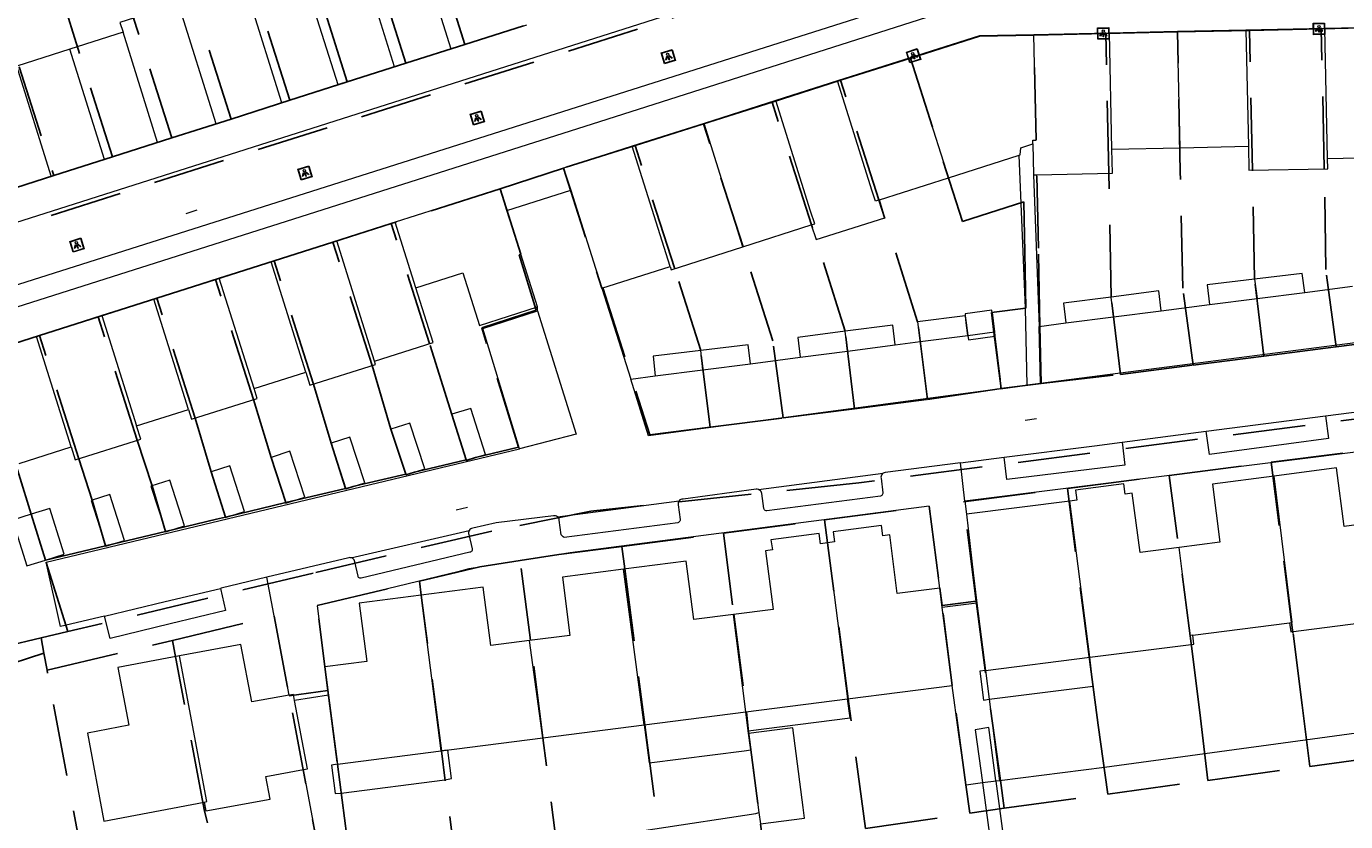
# Model space of a CAD drawing. Header units: metres. Extents: x 89872 to 94585, y 463299 to 469000.
# Tile 181 of 230: x 91100 to 91215, y 465878 to 465948. Entities that reach past the tile are written whole.
import ezdxf
from ezdxf.enums import TextEntityAlignment as Align

# ---------------------------------------------------------------- set-up
doc = ezdxf.new("R2010")
doc.units = ezdxf.units.M
doc.linetypes.add('HIDDEN', pattern=[9.525, 6.35, -3.175])
doc.layers.get('0').update_dxf_attribs({"linetype": 'CONTINUOUS'})
for name, color, linetype, lineweight in [('B-WE-KL-ET_LS_SR_ARMATUUR-G', 251, 'CONTINUOUS', 13), ('B-WE-KW-KUNSTWERK-GV', 251, 'CONTINUOUS', 13), ('B-WE-OB-BESCHOEIING-G', 251, 'CONTINUOUS', 13), ('B-WE-OG-TOPOGRAFIE_BEBOUWING-GV', 251, 'CONTINUOUS', 13), ('B-WE-OG-TOPOGRAFIE_BEBOUWING_LUIFEL-GV', 251, 'CONTINUOUS', 13), ('B-WE-OG-TOPOGRAFIE_HUISNUMMER-T25', 251, 'CONTINUOUS', 13), ('B-WE-OG-TOPOGRAFIE_STRAATNAAM-T18', 251, 'CONTINUOUS', 13), ('B-WE-OG-TOPOGRAFIE_WATER-GV', 251, 'CONTINUOUS', 13), ('B-WE-VH-VERHARDING-GV', 251, 'CONTINUOUS', 13), ('K_BALUSTRADE_0', 251, 'CONTINUOUS', 13), ('Percelen', 10, 'HIDDEN', 25)]:
    doc.layers.add(name, color=color, linetype=linetype, lineweight=lineweight)
doc.styles.get("Standard").update_dxf_attribs({"font": 'isocp.shx'})

# ---------------------------------------------------------------- blocks, each defined once
blk = doc.blocks.new('Q_LICHTPUNT')
for points in [[(-0.5, 0.5), (0.5, 0.5), (0.5, -0.5), (-0.5, -0.5)], [(-0.46, 0.46), (0.46, 0.46), (0.46, -0.46), (-0.46, -0.46)], [(-0.12, 0.08), (-0.08, 0.05), (-0.26, -0.23), (-0.3, -0.2)], [(-0.03, 0.03), (0.02, 0.03), (0.02, -0.3), (-0.03, -0.3)], [(0.08, 0.05), (0.12, 0.08), (0.29, -0.21), (0.25, -0.24)]]:
    blk.add_lwpolyline(points, close=True)
blk.add_circle((0, 0.21), 0.103)

msp = doc.modelspace()

# ---------------------------------------------------------------- linework, layer by layer
at = {"layer": 'B-WE-KW-KUNSTWERK-GV'}
msp.add_line((91186, 465872.04), (91184.66, 465881.84), dxfattribs=at)
for points in [[(91184.02, 465886.54), (91182.82, 465886.36), (91183.46, 465881.73), (91183.46, 465881.69)], [(91184.66, 465881.84), (91184.65, 465881.91), (91184.02, 465886.54)], [(91183.46, 465881.69), (91184.8, 465871.88), (91184.8, 465871.88)]]:
    msp.add_lwpolyline(points, dxfattribs=at)
at = {"layer": 'B-WE-OB-BESCHOEIING-G'}
msp.add_lwpolyline([(91128.12, 465873.61), (91163.57, 465878.99), (91163.85, 465879.08)], dxfattribs=at)
at = {"layer": 'B-WE-OG-TOPOGRAFIE_BEBOUWING-GV'}
for p, q in [((91131.87, 465944.55), (91128.83, 465954.23)), ((91126.92, 465942.97), (91123.88, 465952.65)), ((91116.23, 465939.56), (91112.92, 465950.09)), ((91121.98, 465941.39), (91118.94, 465951.08)), ((91136.81, 465946.12), (91143.48, 465948.25)), ((91206.59, 465947.77), (91200.6, 465947.64)), ((91213.51, 465947.91), (91206.59, 465947.77)), ((91206.59, 465947.77), (91206.81, 465937.58)), ((91219.81, 465948.05), (91213.51, 465947.91)), ((91213.75, 465936.51), (91213.51, 465947.91)), ((91108.05, 465947.59), (91103.38, 465946.1)), ((91111.08, 465937.91), (91108.05, 465947.59)), ((91194.61, 465947.51), (91187.99, 465947.37)), ((91200.6, 465947.64), (91194.61, 465947.51)), ((91194.83, 465937.33), (91194.61, 465947.51)), ((91200.82, 465937.45), (91200.6, 465947.64)), ((91103.38, 465946.1), (91098.71, 465944.61)), ((91106.41, 465936.42), (91103.38, 465946.1)), ((91131.87, 465944.55), (91136.81, 465946.12)), ((91101.74, 465934.94), (91098.71, 465944.61)), ((91126.92, 465942.97), (91131.87, 465944.55)), ((91177.14, 465945.34), (91170.76, 465943.31)), ((91177.14, 465945.34), (91180.49, 465934.82)), ((91170.76, 465943.31), (91165.35, 465941.59)), ((91121.98, 465941.39), (91126.92, 465942.97)), ((91116.23, 465939.56), (91121.98, 465941.39)), ((91165.35, 465941.59), (91159.05, 465939.59)), ((91159.05, 465939.59), (91152.74, 465937.58)), ((91162.45, 465928.75), (91159.05, 465939.59)), ((91111.08, 465937.91), (91116.23, 465939.56)), ((91106.41, 465936.42), (91111.08, 465937.91)), ((91156.06, 465927.03), (91152.74, 465937.58)), ((91187.9, 465937.79), (91187.95, 465935.07)), ((91194.83, 465937.33), (91200.82, 465937.45)), ((91200.82, 465937.45), (91206.81, 465937.58)), ((91101.74, 465934.94), (91106.41, 465936.42)), ((91180.49, 465934.82), (91186.69, 465936.8)), ((91213.75, 465936.51), (91220.05, 465936.65)), ((91097.08, 465933.44), (91101.74, 465934.94)), ((91174.42, 465932.87), (91180.49, 465934.82)), ((91147.33, 465933.71), (91150.06, 465925.11)), ((91131.92, 465930.9), (91126.8, 465929.27)), ((91133.73, 465925.15), (91131.92, 465930.9)), ((91162.45, 465928.75), (91168.45, 465930.67)), ((91126.8, 465929.27), (91121.05, 465927.44)), ((91130.11, 465918.72), (91126.8, 465929.27)), ((91121.05, 465927.44), (91116.49, 465925.99)), ((91124.09, 465917.75), (91121.05, 465927.44)), ((91150.06, 465925.11), (91156.06, 465927.03)), ((91116.49, 465925.99), (91110.75, 465924.16)), ((91119.54, 465916.3), (91116.49, 465925.99)), ((91207.36, 465925.91), (91207.57, 465924.22)), ((91207.57, 465924.22), (91211.75, 465924.75)), ((91110.75, 465924.16), (91106.19, 465922.71)), ((91113.79, 465914.48), (91110.75, 465924.16)), ((91194.97, 465922.59), (91194.76, 465924.33)), ((91203.39, 465923.68), (91207.57, 465924.22)), ((91106.19, 465922.71), (91100.45, 465920.88)), ((91106.19, 465922.71), (91109.23, 465913.03)), ((91187.38, 465916.59), (91187.24, 465923.35)), ((91190.8, 465922.07), (91194.97, 465922.59)), ((91194.97, 465922.59), (91199.16, 465923.12)), ((91171.64, 465919.6), (91171.43, 465921.33)), ((91182.19, 465920.97), (91182.05, 465922.07)), ((91184.52, 465921.29), (91184.56, 465920.92)), ((91100.45, 465920.88), (91095.89, 465919.43)), ((91103.49, 465911.19), (91100.45, 465920.88)), ((91171.64, 465919.6), (91175.82, 465920.14)), ((91178, 465920.44), (91182.19, 465920.97)), ((91158.94, 465917.96), (91158.74, 465919.65)), ((91167.48, 465919.07), (91171.64, 465919.6)), ((91119.54, 465916.3), (91124.09, 465917.75)), ((91154.76, 465917.43), (91158.94, 465917.96)), ((91158.94, 465917.96), (91163.12, 465918.49)), ((91185.04, 465916.29), (91187.38, 465916.59)), ((91109.23, 465913.03), (91113.79, 465914.48)), ((91138.58, 465914.57), (91136.9, 465914.05)), ((91098.93, 465909.74), (91103.49, 465911.19)), ((91191.14, 465906.43), (91182.06, 465905.28)), ((91192.88, 465892.72), (91191.14, 465906.43)), ((91099.98, 465905.27), (91101.24, 465901.24)), ((91169.87, 465902.76), (91171.63, 465889.07)), ((91099.59, 465900.73), (91101.24, 465901.24)), ((91153.78, 465886.78), (91151.97, 465900.45)), ((91135.97, 465884.49), (91134.21, 465898.18)), ((91179.94, 465897.08), (91179.72, 465898.79)), ((91180.82, 465890.25), (91179.94, 465897.08)), ((91182.99, 465897.48), (91183.74, 465891.56)), ((91162.71, 465887.92), (91161.61, 465896.47)), ((91201.92, 465894.67), (91210.43, 465895.75)), ((91144.89, 465885.63), (91143.72, 465894.18)), ((91125.76, 465891.88), (91126.08, 465889.39)), ((91171.63, 465889.07), (91180.82, 465890.25)), ((91126.08, 465889.39), (91126.86, 465883.32)), ((91144.89, 465885.63), (91153.78, 465886.78)), ((91135.97, 465884.49), (91144.89, 465885.63))]:
    msp.add_line(p, q, dxfattribs=at)
for points in [[(91133.51, 465956.65), (91133.77, 465955.81), (91136.81, 465946.12)], [(91112.92, 465950.09), (91107.77, 465948.45), (91108.05, 465947.59)], [(91187.99, 465947.37), (91183.2, 465947.27), (91177.14, 465945.34)], [(91187.9, 465937.79), (91187.89, 465938.11), (91188.18, 465938.11), (91187.99, 465947.37)], [(91174.42, 465932.87), (91174.08, 465932.76), (91173.8, 465933.63), (91170.76, 465943.31)], [(91168.45, 465930.67), (91168.75, 465930.77), (91168.39, 465931.89), (91165.35, 465941.59)], [(91152.74, 465937.58), (91146.7, 465935.66), (91147.33, 465933.71)], [(91186.69, 465936.8), (91186.79, 465936.83), (91186.85, 465937.43), (91187.9, 465937.79)], [(91187.95, 465935.07), (91188.25, 465935.08), (91194.87, 465935.21), (91194.83, 465937.33)], [(91206.81, 465937.58), (91206.85, 465935.47), (91213.77, 465935.61), (91213.75, 465936.51)], [(91141.74, 465931.93), (91141.13, 465933.84), (91131.92, 465930.9)], [(91168.45, 465930.67), (91168.89, 465929.39), (91174.9, 465931.3), (91174.42, 465932.87)], [(91144.43, 465923.47), (91142.96, 465928.09), (91141.74, 465931.93)], [(91156.06, 465927.03), (91156.15, 465926.73), (91162.45, 465928.75)], [(91133.73, 465925.15), (91137.87, 465926.47), (91139.34, 465921.85), (91144.43, 465923.47)], [(91207.36, 465925.91), (91203.18, 465925.4), (91203.39, 465923.68)], [(91211.75, 465924.75), (91211.53, 465926.42), (91207.36, 465925.91)], [(91130.11, 465918.72), (91135.26, 465920.36), (91133.73, 465925.15)], [(91199.16, 465923.12), (91198.94, 465924.88), (91194.76, 465924.33)], [(91194.76, 465924.33), (91190.57, 465923.79), (91190.8, 465922.07)], [(91181.96, 465922.7), (91177.78, 465922.17), (91178, 465920.44)], [(91182.05, 465922.07), (91181.97, 465922.7), (91181.96, 465922.7)], [(91187.24, 465923.35), (91184.31, 465922.99), (91184.52, 465921.29)], [(91171.43, 465921.33), (91167.26, 465920.79), (91167.48, 465919.07)], [(91175.82, 465920.14), (91175.6, 465921.86), (91171.43, 465921.33)], [(91163.12, 465918.49), (91162.91, 465920.14), (91158.74, 465919.65)], [(91184.56, 465920.92), (91185.02, 465917.09), (91185.04, 465916.29)], [(91158.74, 465919.65), (91154.56, 465919.16), (91154.76, 465917.43)], [(91124.09, 465917.75), (91124.45, 465916.6), (91130.2, 465918.43), (91130.11, 465918.72)], [(91113.79, 465914.48), (91114.06, 465913.61), (91119.81, 465915.44), (91119.54, 465916.3)], [(91136.9, 465914.05), (91138.17, 465910), (91139.85, 465910.53), (91138.58, 465914.57)], [(91103.49, 465911.19), (91103.85, 465910.05), (91109.6, 465911.87), (91109.23, 465913.03)], [(91134.52, 465909.27), (91133.21, 465913.28), (91131.56, 465912.74)], [(91129.25, 465908.02), (91127.96, 465912.04), (91126.31, 465911.51)], [(91131.56, 465912.74), (91132.88, 465908.73), (91134.52, 465909.27)], [(91123.99, 465906.78), (91122.68, 465910.8), (91121.03, 465910.26), (91122.34, 465906.25), (91123.99, 465906.78)], [(91126.31, 465911.51), (91127.6, 465907.49), (91129.25, 465908.02)], [(91118.7, 465905.51), (91117.42, 465909.53), (91115.77, 465909.01), (91117.04, 465904.98), (91118.7, 465905.51)], [(91209.08, 465908.62), (91203.66, 465907.92), (91204.3, 465902.81), (91200.72, 465902.35)], [(91218.65, 465904.66), (91215.21, 465904.21), (91214.53, 465909.34), (91209.08, 465908.62)], [(91210.43, 465895.75), (91210.64, 465895.77), (91209.08, 465908.62)], [(91113.45, 465904.25), (91112.14, 465908.27), (91110.49, 465907.73), (91111.79, 465903.72), (91113.45, 465904.25)], [(91200.72, 465902.35), (91197.3, 465901.91), (91196.6, 465907.12), (91195.99, 465907.04), (91195.88, 465907.94), (91191.64, 465907.4), (91191.75, 465906.51), (91191.14, 465906.43)], [(91108.18, 465902.98), (91106.89, 465907), (91105.24, 465906.48), (91106.53, 465902.46), (91108.18, 465902.98)], [(91099.98, 465905.27), (91098.34, 465904.76), (91099.59, 465900.73)], [(91101.24, 465901.24), (91102.89, 465901.76), (91101.63, 465905.79), (91099.98, 465905.27)], [(91182.06, 465905.28), (91182.66, 465900.14), (91182.99, 465897.48)], [(91179.72, 465898.79), (91175.99, 465898.31), (91175.33, 465903.46), (91174.72, 465903.38), (91174.61, 465904.27), (91170.37, 465903.73), (91170.49, 465902.84), (91169.87, 465902.76)], [(91169.87, 465902.76), (91169.26, 465902.68), (91169.15, 465903.57), (91164.91, 465903.03), (91165.03, 465902.14), (91164.43, 465902.06), (91165.09, 465896.92), (91161.61, 465896.47)], [(91201.92, 465894.67), (91201.71, 465894.64), (91200.72, 465902.35)], [(91151.97, 465900.45), (91146.6, 465899.76), (91147.26, 465894.63), (91143.72, 465894.18)], [(91161.61, 465896.47), (91158.14, 465896.03), (91157.48, 465901.16), (91151.97, 465900.45)], [(91134.21, 465898.18), (91128.78, 465897.48), (91129.44, 465892.35), (91125.76, 465891.88)], [(91143.72, 465894.18), (91140.31, 465893.74), (91139.65, 465898.87), (91134.21, 465898.18)], [(91210.43, 465895.75), (91210.53, 465894.95), (91219.87, 465896.14), (91219.77, 465896.93)], [(91192.88, 465892.72), (91202.02, 465893.88), (91201.92, 465894.67)], [(91122.63, 465889.38), (91119.36, 465888.79), (91118.39, 465893.85), (91112.99, 465892.84)], [(91112.99, 465892.84), (91107.6, 465891.83), (91108.54, 465886.75), (91104.91, 465886.06), (91106.35, 465878.34), (91115.17, 465880)], [(91115.17, 465880), (91115.4, 465880.04), (91112.99, 465892.84)], [(91123.1, 465888.92), (91123, 465889.45), (91122.63, 465889.38)], [(91123.87, 465882.86), (91124.23, 465882.92), (91123.1, 465888.92)], [(91167.73, 465879.52), (91166.82, 465886.53), (91162.95, 465886.03), (91163.14, 465884.59)], [(91163.14, 465884.59), (91163.34, 465883.05), (91163.85, 465879.08)], [(91115.17, 465880), (91115.32, 465879.22), (91120.95, 465880.27), (91120.58, 465882.24), (91123.87, 465882.86)], [(91163.85, 465879.08), (91163.98, 465878.09), (91167.85, 465878.59), (91167.73, 465879.52)]]:
    msp.add_lwpolyline(points, dxfattribs=at)
at = {"layer": 'B-WE-OG-TOPOGRAFIE_BEBOUWING_LUIFEL-GV'}
for p, q in [((91181.96, 465922.7), (91182.05, 465922.07)), ((91182.05, 465922.07), (91182.19, 465920.97)), ((91184.56, 465920.92), (91184.52, 465921.29)), ((91183.74, 465891.56), (91192.88, 465892.72)), ((91162.71, 465887.92), (91171.63, 465889.07)), ((91153.78, 465886.78), (91162.71, 465887.92)), ((91162.92, 465886.25), (91162.71, 465887.92)), ((91163.14, 465884.59), (91162.92, 465886.25)), ((91126.86, 465883.32), (91135.97, 465884.49))]:
    msp.add_line(p, q, dxfattribs=at)
for points in [[(91184.52, 465921.29), (91184.29, 465923.2), (91181.94, 465922.87), (91181.96, 465922.7)], [(91182.19, 465920.97), (91182.24, 465920.59), (91184.56, 465920.92)], [(91184.06, 465889.03), (91193.2, 465890.18), (91192.88, 465892.72)], [(91183.74, 465891.56), (91183.23, 465891.5), (91183.55, 465888.96), (91184.06, 465889.03)], [(91162.92, 465886.25), (91171.85, 465887.4), (91171.63, 465889.07)], [(91153.78, 465886.78), (91154.22, 465883.44), (91162.57, 465884.49), (91163.14, 465884.59)], [(91127.18, 465880.8), (91136.3, 465881.97), (91136.86, 465882.07), (91136.54, 465884.56), (91135.97, 465884.49)], [(91126.86, 465883.32), (91126.33, 465883.25), (91126.65, 465880.75), (91127.18, 465880.8), (91127.18, 465880.8)]]:
    msp.add_lwpolyline(points, dxfattribs=at)
at = {"layer": 'B-WE-OG-TOPOGRAFIE_STRAATNAAM-T18'}
for p, q in [((91113.59, 465931.68), (91114.54, 465931.99)), ((91187.22, 465913.54), (91188.21, 465913.67)), ((91137.29, 465905.67), (91138.27, 465905.9))]:
    msp.add_line(p, q, dxfattribs=at)
at = {"layer": 'B-WE-OG-TOPOGRAFIE_WATER-GV'}
msp.add_lwpolyline([(91238.85, 465889.12), (91194.17, 465883.03), (91184.97, 465881.88)], dxfattribs=at)
at = {"layer": 'B-WE-VH-VERHARDING-GV'}
for p, q in [((91187.24, 465923.35), (91186.69, 465936.8)), ((91187.95, 465935.07), (91188.46, 465921.76)), ((91150.06, 465925.11), (91152.61, 465917.13)), ((91211.75, 465924.75), (91215.94, 465925.3)), ((91144.41, 465923.13), (91144.43, 465923.47)), ((91199.16, 465923.12), (91203.39, 465923.68)), ((91182.19, 465920.97), (91184.52, 465921.29)), ((91184.52, 465921.29), (91184.52, 465921.29)), ((91188.46, 465921.76), (91190.8, 465922.07)), ((91188.57, 465916.76), (91188.46, 465921.76)), ((91175.82, 465920.14), (91178, 465920.44)), ((91182.19, 465920.97), (91182.19, 465920.97)), ((91163.12, 465918.49), (91167.48, 465919.07)), ((91152.61, 465917.13), (91154.76, 465917.43)), ((91188.57, 465916.76), (91187.38, 465916.59)), ((91213.57, 465913.92), (91221.03, 465914.89)), ((91203.11, 465912.56), (91213.57, 465913.92)), ((91195.73, 465911.61), (91203.11, 465912.56)), ((91181.53, 465909.79), (91185.39, 465910.28)), ((91181.92, 465906.43), (91181.53, 465909.79)), ((91163.81, 465907.44), (91174.77, 465908.88)), ((91146.16, 465905.05), (91156.85, 465906.46)), ((91181.92, 465906.43), (91182.06, 465905.28)), ((91128.03, 465901.46), (91138.43, 465903.85)), ((91122.63, 465889.38), (91120.67, 465899.74)), ((91183.74, 465891.56), (91184.06, 465889.03)), ((91184.06, 465889.03), (91184.97, 465881.88)), ((91184.66, 465881.84), (91183.46, 465881.69)), ((91184.97, 465881.88), (91184.66, 465881.84))]:
    msp.add_line(p, q, dxfattribs=at)
for points in [[(91055.21, 465916.98), (91080.33, 465925.06), (91164.43, 465951.86), (91164.75, 465951.98), (91165.06, 465952.12), (91165.35, 465952.28), (91165.64, 465952.45), (91165.92, 465952.65), (91166.18, 465952.86), (91166.43, 465953.08), (91166.67, 465953.32), (91166.89, 465953.58), (91174.05, 465962.58), (91174.28, 465962.81), (91174.53, 465963.02), (91174.79, 465963.22), (91175.06, 465963.39), (91175.35, 465963.55), (91175.64, 465963.68), (91175.95, 465963.79), (91176.26, 465963.88), (91176.58, 465963.95), (91176.75, 465963.97)], [(91058.51, 465910.67), (91057.94, 465912.48), (91182.12, 465951.92), (91183.78, 465951.98), (91287.15, 465953.93), (91287.22, 465952.17)], [(91287.22, 465952.17), (91203.89, 465950.42), (91181.95, 465949.96), (91149.87, 465939.73), (91058.51, 465910.67)], [(91252.23, 465938.91), (91252.63, 465925.04), (91188.57, 465916.76)], [(91142.83, 465911.02), (91139.61, 465921.57), (91144.41, 465923.13)], [(91144.41, 465923.13), (91147.8, 465912.29), (91142.83, 465911.02)], [(91185.04, 465916.29), (91154.15, 465912.16), (91152.61, 465917.13)], [(91254.49, 465909.28), (91253.7, 465915.48), (91236.06, 465913.22), (91181.92, 465906.43)], [(91213.57, 465913.92), (91213.83, 465911.92), (91203.39, 465910.53), (91203.11, 465912.56)], [(91106.41, 465896.33), (91102.56, 465895.43), (91101.29, 465901.07), (91142.83, 465911.02)], [(91185.39, 465910.28), (91193.3, 465911.29), (91195.73, 465911.61)], [(91195.73, 465911.61), (91195.98, 465909.58), (91185.6, 465908.31), (91185.39, 465910.28)], [(91181.53, 465909.79), (91174.94, 465908.93), (91174.85, 465908.92), (91174.77, 465908.88)], [(91174.77, 465908.88), (91174.7, 465908.84), (91174.64, 465908.77), (91174.6, 465908.7), (91174.57, 465908.62), (91174.56, 465908.53), (91174.57, 465908.45), (91174.73, 465907.16), (91174.73, 465907.09), (91174.71, 465907.03), (91174.68, 465906.97), (91174.63, 465906.92), (91174.57, 465906.89), (91174.51, 465906.87), (91164.56, 465905.57), (91164.49, 465905.58), (91164.41, 465905.6), (91164.35, 465905.65), (91164.3, 465905.71), (91164.27, 465905.78), (91164.12, 465907.08), (91164.09, 465907.17), (91164.04, 465907.26), (91163.98, 465907.34), (91163.9, 465907.4), (91163.81, 465907.44)], [(91163.81, 465907.44), (91163.71, 465907.47), (91163.61, 465907.47), (91157.19, 465906.6), (91157.1, 465906.6), (91157, 465906.58), (91156.92, 465906.53), (91156.85, 465906.46)], [(91156.85, 465906.46), (91156.79, 465906.39), (91156.76, 465906.3), (91156.75, 465906.2), (91156.77, 465906.11), (91156.94, 465904.81), (91156.93, 465904.73), (91156.91, 465904.66), (91156.86, 465904.6), (91156.8, 465904.55), (91156.73, 465904.52), (91146.77, 465903.24), (91146.66, 465903.29), (91146.5, 465903.47), (91146.33, 465904.75), (91146.31, 465904.83), (91146.28, 465904.92), (91146.23, 465904.99), (91146.16, 465905.05)], [(91179.72, 465898.79), (91178.8, 465905.98), (91147.28, 465901.87), (91139.37, 465900.62), (91138.38, 465900.49), (91137.42, 465900.23), (91125.09, 465897.24), (91125.76, 465891.88)], [(91146.16, 465905.05), (91146.08, 465905.1), (91145.99, 465905.12), (91145.9, 465905.13), (91145.82, 465905.12), (91140.8, 465904.51), (91138.73, 465904.05), (91138.64, 465904.02), (91138.56, 465903.98), (91138.49, 465903.92), (91138.43, 465903.85)], [(91138.43, 465903.85), (91138.39, 465903.77), (91138.37, 465903.68), (91138.36, 465903.59), (91138.38, 465903.5), (91138.68, 465902.23), (91138.69, 465902.17), (91138.68, 465902.1), (91138.65, 465902.04), (91138.61, 465901.99), (91138.56, 465901.95), (91138.49, 465901.93), (91128.95, 465899.66), (91128.89, 465899.66), (91128.83, 465899.66), (91128.77, 465899.69), (91128.72, 465899.73), (91128.69, 465899.78), (91128.67, 465899.84), (91128.4, 465901.1), (91128.37, 465901.19), (91128.33, 465901.27), (91128.27, 465901.34), (91128.2, 465901.4), (91128.12, 465901.44), (91128.03, 465901.46)], [(91128.03, 465901.46), (91127.94, 465901.47), (91127.85, 465901.45), (91120.67, 465899.74)], [(91120.67, 465899.74), (91116.67, 465898.78), (91116.59, 465898.76)], [(91116.59, 465898.76), (91117.05, 465896.82), (91112.19, 465895.65), (91106.91, 465894.37), (91106.41, 465896.33)], [(91106.41, 465896.33), (91111.73, 465897.6), (91116.59, 465898.76)], [(91182.04, 465881.5), (91181.36, 465886.14), (91180.82, 465890.25)], [(91125.69, 465873.23), (91124.82, 465877.85), (91123.87, 465882.86)], [(91126.86, 465883.32), (91126.98, 465882.33), (91127.18, 465880.8)], [(91183.46, 465881.69), (91183.26, 465881.67), (91182.04, 465881.5)], [(91127.18, 465880.8), (91127.51, 465878.26), (91128.12, 465873.61)]]:
    msp.add_lwpolyline(points, dxfattribs=at)
at = {"layer": 'K_BALUSTRADE_0'}
for p, q in [((91141.74, 465931.93), (91147.33, 465933.71)), ((91182.99, 465897.48), (91179.94, 465897.08)), ((91126.08, 465889.39), (91123.1, 465888.92))]:
    msp.add_line(p, q, dxfattribs=at)
at = {"layer": 'Percelen'}
for p, q in [((91234.88, 465973.82), (91053.24, 465916.1)), ((91138.04, 465946.52), (91132.17, 465965.13)), ((91132.86, 465944.86), (91126.99, 465963.48)), ((91127.72, 465943.22), (91121.84, 465961.84)), ((91112.34, 465938.32), (91106.37, 465956.91)), ((91096.02, 465953.61), (91101.96, 465935.01)), ((91138.04, 465946.52), (91143.18, 465948.16)), ((91206.91, 465947.75), (91200.6, 465947.62)), ((91213.21, 465947.89), (91206.91, 465947.75)), ((91219.47, 465948.03), (91213.21, 465947.89)), ((91194.3, 465947.48), (91187.99, 465947.34)), ((91200.6, 465947.62), (91194.3, 465947.48)), ((91132.86, 465944.86), (91138.04, 465946.52)), ((91127.72, 465943.22), (91132.86, 465944.86)), ((91177.15, 465945.32), (91171.01, 465943.37)), ((91122.68, 465941.62), (91127.72, 465943.22)), ((91171.01, 465943.37), (91165, 465941.46)), ((91117.54, 465939.97), (91122.68, 465941.62)), ((91165, 465941.46), (91158.99, 465939.56)), ((91112.34, 465938.32), (91117.54, 465939.97)), ((91158.99, 465939.56), (91152.99, 465937.65)), ((91107.11, 465936.65), (91112.34, 465938.32)), ((91152.99, 465937.65), (91146.7, 465935.66)), ((91101.96, 465935.01), (91107.11, 465936.65)), ((91096.83, 465933.37), (91101.96, 465935.01)), ((91141.13, 465933.84), (91146.7, 465935.66)), ((91141.13, 465933.84), (91131.59, 465930.8)), ((91131.59, 465930.8), (91126.46, 465929.16)), ((91126.46, 465929.16), (91121.31, 465927.53)), ((91121.31, 465927.53), (91116.15, 465925.88)), ((91116.15, 465925.88), (91111.01, 465924.24)), ((91111.01, 465924.24), (91105.85, 465922.6)), ((91105.85, 465922.6), (91100.71, 465920.97)), ((91100.71, 465920.97), (91095.56, 465919.32)), ((91208.18, 465919.16), (91214.51, 465919.97)), ((91214.51, 465919.97), (91220.72, 465920.77)), ((91201.95, 465918.36), (91208.18, 465919.16)), ((91195.58, 465917.54), (91201.95, 465918.36)), ((91185.12, 465916.31), (91188.62, 465916.76)), ((91188.62, 465916.76), (91195.58, 465917.54)), ((91172.25, 465914.54), (91178.65, 465915.36)), ((91178.65, 465915.36), (91185.12, 465916.31)), ((91165.97, 465913.73), (91172.25, 465914.54)), ((91159.56, 465912.91), (91165.97, 465913.73)), ((91208.8, 465909.83), (91217.72, 465910.98)), ((91199.87, 465908.68), (91208.8, 465909.83)), ((91190.93, 465907.53), (91199.87, 465908.68)), ((91117.03, 465905.02), (91122.32, 465906.29)), ((91106.51, 465902.5), (91111.77, 465903.76)), ((91160.74, 465903.61), (91169.61, 465904.77)), ((91151.82, 465902.45), (91160.74, 465903.61)), ((91101.24, 465901.24), (91106.51, 465902.5)), ((91103.2, 465894.97), (91101.24, 465901.24)), ((91179.92, 465897.27), (91182.93, 465897.63)), ((91100.85, 465894.42), (91103.2, 465894.97)), ((91100.85, 465894.42), (91101.08, 465893.07)), ((91101.37, 465891.58), (91112.37, 465894.2)), ((91101.08, 465893.07), (91066.48, 465881.73)), ((91101.37, 465891.58), (91101.08, 465893.07)), ((91122.63, 465889.32), (91126.02, 465889.79)), ((91212.19, 465883.13), (91221.15, 465884.36)), ((91203.24, 465881.91), (91212.19, 465883.13)), ((91194.46, 465880.71), (91203.24, 465881.91)), ((91185.38, 465879.46), (91194.46, 465880.71)), ((91182.35, 465879.02), (91185.38, 465879.46)), ((91173.2, 465877.68), (91182.35, 465879.02))]:
    msp.add_line(p, q, dxfattribs=at)
for points in [[(91122.68, 465941.62), (91119.22, 465952.46), (91117.94, 465956.26), (91116.69, 465960.2)], [(91117.54, 465939.97), (91114.09, 465950.78), (91112.81, 465954.56), (91111.55, 465958.56)], [(91107.11, 465936.65), (91102.49, 465951.25), (91101.22, 465955.27)], [(91208.18, 465919.16), (91207.36, 465925.91), (91207.17, 465935.47), (91206.91, 465947.75)], [(91214.51, 465919.97), (91213.61, 465926.75), (91213.47, 465935.61), (91213.21, 465947.89)], [(91187.99, 465947.34), (91183.22, 465947.24), (91177.15, 465945.32)], [(91188.62, 465916.76), (91188.52, 465921.77), (91188.38, 465928.63), (91187.99, 465947.34)], [(91195.58, 465917.54), (91194.76, 465924.33), (91194.56, 465935.21), (91194.3, 465947.48)], [(91201.95, 465918.36), (91201.05, 465925.13), (91200.83, 465935.34), (91200.6, 465947.62)], [(91177.15, 465945.32), (91181.71, 465930.97), (91187.1, 465932.69), (91187.19, 465928.24), (91187.29, 465923.36), (91184.26, 465922.97), (91184.48, 465921.25), (91185.12, 465916.31)], [(91178.65, 465915.36), (91177.78, 465922.17), (91174.38, 465932.86), (91171.01, 465943.37)], [(91172.25, 465914.54), (91171.43, 465921.33), (91168.46, 465930.67), (91165, 465941.46)], [(91165.97, 465913.73), (91165.07, 465920.5), (91162.46, 465928.75), (91158.99, 465939.56)], [(91159.56, 465912.91), (91158.74, 465919.65), (91156.46, 465926.83), (91152.99, 465937.65)], [(91146.7, 465935.66), (91150.06, 465925.11), (91150.15, 465925.14), (91154.28, 465912.23), (91159.56, 465912.91)], [(91138.15, 465910.06), (91138.17, 465910), (91138.98, 465910.25), (91142.74, 465911.15), (91139.52, 465921.65), (91144.3, 465923.19), (91142.81, 465928.05), (91142.96, 465928.09), (91141.13, 465933.84)], [(91138.15, 465910.06), (91136.9, 465914.04), (91134.94, 465920.26), (91131.59, 465930.8)], [(91132.85, 465908.79), (91131.56, 465912.74), (91129.9, 465918.34), (91126.46, 465929.16)], [(91127.58, 465907.54), (91126.31, 465911.51), (91124.76, 465916.7), (91121.31, 465927.53)], [(91122.32, 465906.29), (91121.03, 465910.26), (91119.5, 465915.34), (91116.15, 465925.88)], [(91117.03, 465905.02), (91115.77, 465909.01), (91114.37, 465913.71), (91111.01, 465924.24)], [(91111.77, 465903.76), (91110.59, 465907.76), (91109.29, 465911.78), (91105.85, 465922.6)], [(91106.51, 465902.5), (91105.32, 465906.5), (91104.16, 465910.14), (91100.71, 465920.97)], [(91101.24, 465901.24), (91099.98, 465905.27), (91098.91, 465908.79), (91095.56, 465919.32)], [(91233.57, 465916.44), (91230.68, 465915.5), (91172.63, 465908.03), (91149.09, 465905.54), (91140.4, 465903.8), (91124.74, 465900.1), (91103.2, 465894.97)], [(91132.85, 465908.79), (91132.87, 465908.73), (91133.62, 465908.98), (91138.15, 465910.06)], [(91212.19, 465883.13), (91211.53, 465888.51), (91210.72, 465894.85), (91208.8, 465909.83)], [(91127.58, 465907.54), (91127.6, 465907.49), (91128.25, 465907.7), (91128.83, 465907.84), (91132.85, 465908.79)], [(91203.24, 465881.91), (91202.54, 465887.87), (91201.81, 465893.7), (91199.87, 465908.68)], [(91122.32, 465906.29), (91127.44, 465907.51), (91127.58, 465907.54)], [(91182.93, 465897.63), (91181.81, 465906.36), (91190.93, 465907.53)], [(91194.46, 465880.71), (91193.63, 465886.75), (91192.87, 465892.54), (91190.93, 465907.53)], [(91111.77, 465903.76), (91116.25, 465904.84), (91117.03, 465905.02)], [(91169.61, 465904.77), (91178.8, 465905.97), (91179.72, 465898.79), (91179.92, 465897.27)], [(91173.2, 465877.68), (91171.69, 465889.08), (91169.88, 465902.76), (91169.61, 465904.77)], [(91160.74, 465903.61), (91161.65, 465896.51), (91162.76, 465887.93), (91162.93, 465886.16), (91164, 465878.05), (91164.22, 465876.36)], [(91095.21, 465901.47), (91097.66, 465893.66), (91100.85, 465894.42)], [(91142.9, 465901.2), (91146.29, 465901.73), (91151.82, 465902.45)], [(91151.82, 465902.45), (91152.08, 465900.47), (91153.84, 465886.78), (91155.34, 465875.05)], [(91134.07, 465899.4), (91137.41, 465900.19), (91139.37, 465900.65), (91142.9, 465901.2)], [(91146.43, 465873.74), (91144.9, 465885.64), (91143.8, 465894.22), (91142.9, 465901.2)], [(91126.02, 465889.79), (91125.07, 465897.26), (91134.07, 465899.4)], [(91137.53, 465872.43), (91135.98, 465884.49), (91134.22, 465898.18), (91134.07, 465899.4)], [(91182.35, 465879.02), (91182.01, 465881.52), (91180.82, 465890.25), (91179.92, 465897.27)], [(91185.38, 465879.46), (91185.04, 465881.91), (91183.73, 465891.35), (91182.93, 465897.63)], [(91112.37, 465894.2), (91121.3, 465896.33), (91122.63, 465889.32)], [(91117.21, 465869.16), (91115.47, 465878.19), (91115.19, 465879.21), (91112.67, 465892.61), (91112.37, 465894.2)], [(91104.87, 465872.98), (91101.41, 465891.32), (91101.37, 465891.58)], [(91126.02, 465889.79), (91126.86, 465883.32), (91128.24, 465872.82), (91128.47, 465871.1)], [(91126.14, 465870.72), (91125.85, 465872.24), (91122.63, 465889.32)]]:
    msp.add_lwpolyline(points, dxfattribs=at)

# ---------------------------------------------------------------- block references
at = {"layer": 'B-WE-KL-ET_LS_SR_ARMATUUR-G'}
for p, rotation in [((91194.08, 465947.48), 1.211695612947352), ((91213.01, 465947.88), 1.217290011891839), ((91155.9, 465945.44), 17.62282973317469), ((91177.42, 465945.52), 17.65090523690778), ((91139.14, 465940.06), 17.62282973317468), ((91124.01, 465935.23), 17.62282973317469), ((91104, 465928.9), 17.62282973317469)]:
    msp.add_blockref('Q_LICHTPUNT', p, dxfattribs=dict(at, rotation=rotation))

# ---------------------------------------------------------------- texts
at = {"layer": 'B-WE-OG-TOPOGRAFIE_HUISNUMMER-T25'}
for s, rotation, p in [('25', 17.7, (91133.58, 465947.72)), ('23', 17.7, (91128.64, 465946.14)), ('21', 17.7, (91123.69, 465944.56)), ('34-38', 1.2, (91185.65, 465944.82)), ('40', 1.2, (91191.35, 465944.94)), ('42', 1.2, (91197.66, 465945.08)), ('44', 1.2, (91203.65, 465945.2)), ('46', 1.2, (91210.1, 465945.34)), ('19', 17.7, (91118.35, 465942.85)), ('32', 17.6, (91174.71, 465941.95)), ('17', 17.7, (91112.9, 465941.12)), ('30', 17.6, (91168.81, 465940.07)), ('15', 17.7, (91107.99, 465939.55)), ('13', 17.7, (91103.32, 465938.06)), ('28', 17.6, (91162.96, 465938.21)), ('26', 17.6, (91156.65, 465936.2)), ('24', 17.6, (91150.48, 465934.24)), ('22', 17.6, (91137.29, 465929.99)), ('20', 17.6, (91130.12, 465927.71)), ('18', 17.6, (91124.68, 465925.97)), ('16', 17.6, (91119.53, 465924.33)), ('14', 17.6, (91114.38, 465922.69)), ('12', 17.6, (91109.23, 465921.05)), ('10', 17.6, (91104.08, 465919.41)), ('24', 7.4, (91211.96, 465906.48)), ('22', 7.4, (91206.43, 465905.76)), ('20', 7.5, (91194.17, 465904.18)), ('18', 7.5, (91188.55, 465903.44)), ('14', 7.3, (91166.78, 465900.75)), ('16', 7.3, (91174.19, 465900.39)), ('12', 7.3, (91155.08, 465898.33)), ('10', 7.3, (91149.27, 465897.58)), ('8', 7.3, (91137.45, 465896.07)), ('6', 7.3, (91131.51, 465895.31)), ('4', 10.6, (91116.54, 465890.96)), ('2', 10.6, (91110.72, 465889.87))]:
    msp.add_text(s, height=0.0025, rotation=rotation, dxfattribs=at).set_placement(p, align=Align.MIDDLE)
at = {"layer": 'B-WE-OG-TOPOGRAFIE_STRAATNAAM-T18'}
for s, rotation, p in [('Zilverstein', 18.0001, (91113.59, 465931.68)), ('Coxhoorn', 7.3597, (91187.22, 465913.54)), ('Coxhoorn', 13.4111, (91137.29, 465905.67))]:
    msp.add_text(s, height=0.005, rotation=rotation, dxfattribs=at).set_placement(p, align=Align.MIDDLE)

doc.saveas('drawing.dxf')
